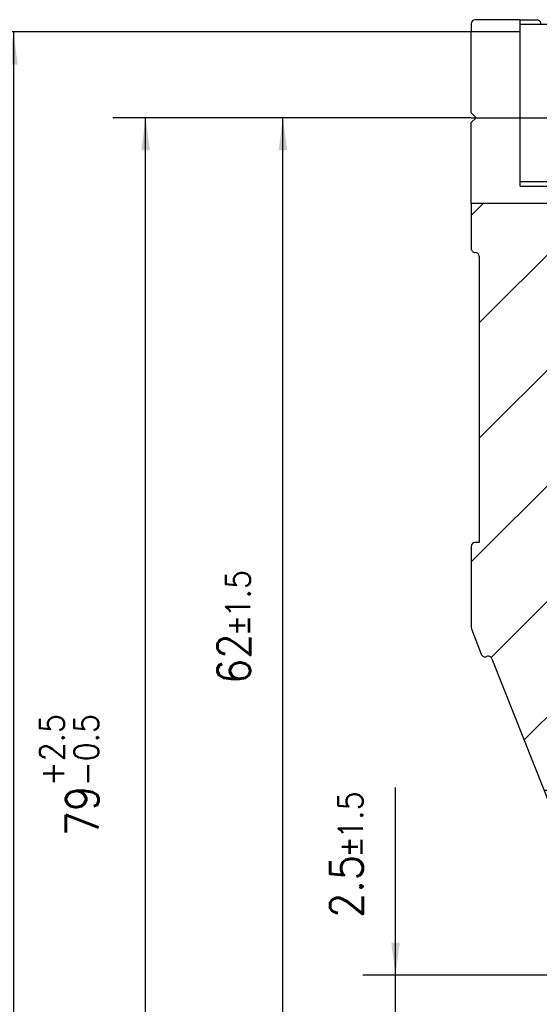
# Model space of a CAD drawing. Header units: millimetres. Extents: x -235 to 2016, y -109 to 485.
# Tile 5 of 54: x -193 to -161, y 197 to 257. Entities that reach past the tile are written whole.
import ezdxf

# ---------------------------------------------------------------- set-up
doc = ezdxf.new("R2010")
doc.units = ezdxf.units.MM
doc.linetypes.add('DOT_CENTER', pattern=[14, 12, -1, 0, -1])
doc.layers.add('1', color=7, linetype='Continuous')
doc.styles.add('CONVERTER_11', font='txt.shx', dxfattribs={"width": 0.9})
doc.dimstyles.new('ME10_DIM_53', dxfattribs={"dimtxt": 2, "dimasz": 2, "dimexe": 2, "dimexo": 0, "dimgap": 2, "dimtad": 1, "dimdec": 1, "dimdsep": 46, "dimtxsty": 'CONVERTER_11', "dimsah": 1, "dimcen": 0.09, "dimclrd": 2, "dimclre": 2, "dimclrt": 2, "dimadec": 0, "dimazin": 0, "dimtol": 1, "dimtp": 1.5, "dimtm": 1.5, "dimtfac": 0.75, "dimtdec": 1, "dimtix": 1, "dimtmove": 0, "dimatfit": 3, "dimfxl": 1, "dimtolj": 1, "dimtzin": 0, "dimarcsym": 0})
doc.dimstyles.new('ME10_DIM_54', dxfattribs={"dimtxt": 2, "dimasz": 2, "dimexe": 2, "dimexo": 0, "dimgap": 2, "dimtad": 1, "dimdec": 0, "dimdsep": 46, "dimtxsty": 'CONVERTER_11', "dimsah": 1, "dimcen": 0.09, "dimclrd": 2, "dimclre": 2, "dimclrt": 2, "dimadec": 0, "dimazin": 0, "dimtol": 1, "dimtp": 1.5, "dimtm": 1.5, "dimtfac": 0.75, "dimtdec": 1, "dimtix": 1, "dimtmove": 0, "dimatfit": 3, "dimfxl": 1, "dimtolj": 1, "dimtzin": 0, "dimarcsym": 0})
doc.dimstyles.new('ME10_DIM_55', dxfattribs={"dimtxt": 2, "dimasz": 2, "dimexe": 2, "dimexo": 0, "dimgap": 2, "dimtad": 1, "dimdsep": 46, "dimtxsty": 'CONVERTER_11', "dimsah": 1, "dimcen": 0.09, "dimclrd": 2, "dimclre": 2, "dimclrt": 2, "dimadec": 0, "dimazin": 0, "dimtol": 1, "dimtp": 2.5, "dimtm": 0.5, "dimtfac": 0.75, "dimtdec": 1, "dimtix": 1, "dimtmove": 0, "dimatfit": 3, "dimfxl": 1, "dimtolj": 1, "dimtzin": 0, "dimarcsym": 0})
doc.dimstyles.new('ME10_DIM_56', dxfattribs={"dimtxt": 2, "dimasz": 2, "dimexe": 2, "dimexo": 0, "dimgap": 2, "dimtad": 1, "dimdec": 0, "dimdsep": 46, "dimtxsty": 'CONVERTER_11', "dimsah": 1, "dimcen": 0.09, "dimclrd": 2, "dimclre": 2, "dimclrt": 2, "dimadec": 0, "dimazin": 0, "dimtol": 1, "dimtp": 2.5, "dimtm": 0.5, "dimtfac": 0.75, "dimtdec": 1, "dimtix": 1, "dimtmove": 0, "dimatfit": 3, "dimfxl": 1, "dimtolj": 1, "dimtzin": 0, "dimarcsym": 0})
pattern_1 = [(45, (0, 0), (-3.535533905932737, 3.535533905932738), [])]

# ---------------------------------------------------------------- blocks, each defined once
blk = doc.blocks.new('Li-4_PERFIL__57', base_point=(-165.0014708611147, 198.6000033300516))
at = {"linetype": 'Continuous'}
h = blk.add_hatch(dxfattribs=at)
h.set_pattern_fill('_USER', color=254, scale=5, angle=45, pattern_type=0)
h.set_pattern_definition(pattern_1)
edge = h.paths.add_edge_path()
edge.add_arc((-164.751469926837, 256.850002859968), 0.25, 90, 180)
edge.add_line((-165.0014699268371, 256.850002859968), (-165.0014699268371, 256.3500028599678))
edge.add_line((-165.0014699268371, 256.3500028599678), (-162.001469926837, 256.3500028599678))
edge.add_line((-162.001469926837, 256.3500028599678), (-162.001469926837, 257.100002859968))
edge.add_line((-162.001469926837, 257.100002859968), (-164.751469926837, 257.100002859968))
h = blk.add_hatch(dxfattribs=at)
h.set_pattern_fill('_USER', color=254, scale=5, angle=45, pattern_type=0)
h.set_pattern_definition(pattern_1)
h.paths.add_polyline_path([(-157.0014699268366, 256.8000028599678), (-157.0014699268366, 254.2500028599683), (-115.5014699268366, 254.2500028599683), (-115.5014699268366, 255.8000028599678), (-116.5014699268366, 256.8000028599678)])
h = blk.add_hatch(dxfattribs=at)
h.set_pattern_fill('_USER', color=254, scale=5, angle=45, pattern_type=0)
h.set_pattern_definition(pattern_1)
h.paths.add_polyline_path([(-157.0014699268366, 247.950002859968), (-157.0014699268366, 247.2000028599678), (-118.5014699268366, 247.2000028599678), (-118.5014699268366, 245.4000028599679), (-115.5014699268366, 245.4000028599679), (-115.5014699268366, 247.950002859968)])
h = blk.add_hatch(dxfattribs=at)
h.set_pattern_fill('_USER', color=254, scale=5, angle=45, pattern_type=0)
h.set_pattern_definition(pattern_1)
edge = h.paths.add_edge_path()
edge.add_line((-156.0014699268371, 246.9000028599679), (-156.0014699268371, 245.8500028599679))
edge.add_line((-156.0014699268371, 245.8500028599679), (-165.0014699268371, 245.8500028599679))
edge.add_line((-165.0014699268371, 245.8500028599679), (-165.0014699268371, 243.1000033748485))
edge.add_arc((-164.7514703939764, 243.1000029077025), 0.249999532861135, 179.999892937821, 269.9998929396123)
edge.add_arc((-164.7514708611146, 242.6000033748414), 0.25, 4.558842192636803e-11, 90, ccw=False)
edge.add_line((-164.5014708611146, 242.6000033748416), (-164.5014708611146, 225.1000033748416))
edge.add_line((-164.5014708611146, 225.1000033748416), (-164.7514708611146, 225.1000033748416))
edge.add_arc((-164.7514708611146, 224.8500033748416), 0.25, 90, 180)
edge.add_line((-165.0014708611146, 224.8500033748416), (-165.0014708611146, 219.8965187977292))
edge.add_line((-165.0014708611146, 219.8965187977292), (-164.9843830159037, 219.8056786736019))
edge.add_line((-164.9843830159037, 219.8056786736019), (-164.3803867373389, 218.2570450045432))
edge.add_arc((-164.1474808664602, 218.3478801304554), 0.2499923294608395, 201.3061757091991, 291.664778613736)
edge.add_arc((-163.9627017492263, 217.8832786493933), 0.2500055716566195, 21.6051527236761, 111.71216542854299, ccw=False)
edge.add_line((-163.7302607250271, 217.975332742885), (-160.5339569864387, 209.9043869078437))
edge.add_line((-160.5339569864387, 209.9043869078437), (-136.6146108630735, 209.9043869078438))
edge.add_line((-136.6146108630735, 209.9043869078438), (-131.9186575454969, 209.9043869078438))
edge.add_line((-131.9186575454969, 209.9043869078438), (-127.6644966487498, 209.9043869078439))
edge.add_arc((-117.8914330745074, 207.7860790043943), 10.00000000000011, 137.1190173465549, 167.7703371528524, ccw=False)
edge.add_line((-125.2191210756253, 214.5908558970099), (-125.1879107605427, 214.4982307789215))
edge.add_line((-125.1879107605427, 214.4982307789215), (-122.5469300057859, 209.9043869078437))
edge.add_line((-122.5469300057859, 209.9043869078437), (-120.2337995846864, 209.9043869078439))
edge.add_arc((-118.5050348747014, 211.4962011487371), 2.349999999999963, 34.654569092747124, 222.6382915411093, ccw=False)
edge.add_arc((-116.4074171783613, 212.9462011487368), 0.1999999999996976, 214.6545690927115, 270.000000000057)
edge.add_line((-116.4074171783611, 212.7462011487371), (-115.2514699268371, 212.7462011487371))
edge.add_arc((-115.2514699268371, 212.9962011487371), 0.25, 270, 360)
edge.add_line((-115.0014699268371, 212.9962011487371), (-115.0014699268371, 227.3500028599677))
edge.add_arc((-115.2514699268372, 227.3500028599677), 0.2500000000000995, 0, 89.99999999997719)
edge.add_arc((-115.2532586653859, 227.8517789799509), 0.2517824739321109, 180.4041783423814, 270.4070499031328, ccw=False)
edge.add_line((-115.5050348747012, 227.8500028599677), (-115.5050348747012, 244.6000028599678))
edge.add_line((-115.5050348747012, 244.6000028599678), (-118.9014699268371, 244.6000028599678))
edge.add_line((-118.9014699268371, 244.6000028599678), (-118.9014699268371, 246.9000028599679))
edge.add_line((-118.9014699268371, 246.9000028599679), (-156.0014699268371, 246.9000028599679))
h = blk.add_hatch(dxfattribs=at)
h.set_pattern_fill('_USER', color=254, scale=5, angle=45, pattern_type=0)
h.set_pattern_definition(pattern_1)
edge = h.paths.add_edge_path()
edge.add_arc((-159.5014708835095, 199.1000033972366), 0.5000000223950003, 180.000002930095, 270.0000025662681)
edge.add_line((-159.5014708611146, 198.6000033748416), (-148.4344835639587, 198.6000033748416))
edge.add_arc((-148.4344835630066, 198.8500033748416), 0.25, 269.9999997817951, 389.9999997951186)
edge.add_line((-148.2179772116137, 198.9750033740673), (-148.9974000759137, 200.3250033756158))
edge.add_arc((-148.7808937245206, 200.4500033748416), 0.2499999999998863, 90, 209.999999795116, ccw=False)
edge.add_line((-148.7808937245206, 200.7000033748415), (-140.2220479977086, 200.7000033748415))
edge.add_arc((-140.2220479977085, 200.4500033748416), 0.2500000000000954, -30.000000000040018, 90.00000000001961, ccw=False)
edge.add_line((-140.0055416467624, 200.3250033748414), (-140.7849645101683, 198.9750033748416))
edge.add_arc((-140.5684581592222, 198.8500033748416), 0.2499999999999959, 149.9999999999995, 270.0000000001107)
edge.add_line((-140.5684581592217, 198.6000033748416), (-136.9397402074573, 198.6000033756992))
edge.add_arc((-136.9397402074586, 199.1000033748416), 0.4999999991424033, 270.0000000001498, 391.0161126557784)
edge.add_line((-136.5112289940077, 199.3576429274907), (-139.9923778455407, 205.1475587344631))
edge.add_arc((-139.5686940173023, 202.1776274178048), 3.000000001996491, 74.41692411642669, 98.11890821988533, ccw=False)
edge.add_arc((-145.2111435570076, 181.9498553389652), 24.0000000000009, 48.06859623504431, 74.41417784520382, ccw=False)
edge.add_arc((-128.505034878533, 200.548401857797), 1.000000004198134, 228.0610185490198, 371.9337361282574)
edge.add_arc((-104.0451667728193, 205.7170431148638), 24.00000000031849, 171.5012840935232, 191.931622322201, ccw=False)
edge.add_line((-127.7816269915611, 209.2639370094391), (-127.6644966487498, 209.9043869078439))
edge.add_line((-127.6644966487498, 209.9043869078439), (-160.5339569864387, 209.9043869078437))
edge.add_line((-160.5339569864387, 209.9043869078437), (-160.0190346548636, 208.6041630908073))
edge.add_line((-160.0190346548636, 208.6041630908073), (-160.0014709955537, 208.5121123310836))
edge.add_line((-160.0014709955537, 208.5121123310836), (-160.0014709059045, 199.1000033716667))
h = blk.add_hatch(dxfattribs=at)
h.set_pattern_fill('_USER', color=254, scale=5, angle=45, pattern_type=0)
h.set_pattern_definition(pattern_1)
edge = h.paths.add_edge_path()
edge.add_line((-120.0705172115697, 206.1000032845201), (-116.0014699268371, 206.1000028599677))
edge.add_arc((-116.001469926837, 206.6000028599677), 0.5, 269.9999999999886, 360)
edge.add_line((-115.501469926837, 206.6000028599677), (-115.501469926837, 209.9043869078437))
edge.add_line((-115.501469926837, 209.9043869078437), (-116.7762701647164, 209.9043869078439))
edge.add_arc((-118.5050348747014, 211.4962011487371), 2.349999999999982, 222.6382915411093, 317.3617084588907, ccw=False)
edge.add_line((-120.2337995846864, 209.9043869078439), (-122.5469300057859, 209.9043869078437))
edge.add_line((-122.5469300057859, 209.9043869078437), (-120.5039893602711, 206.3508016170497))
edge.add_arc((-120.0705170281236, 206.6000027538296), 0.4999994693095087, 209.8943864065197, 269.9999789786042)
h = blk.add_hatch(dxfattribs=at)
h.set_pattern_fill('_USER', color=254, scale=5, angle=45, pattern_type=0)
h.set_pattern_definition(pattern_1)
edge = h.paths.add_edge_path()
edge.add_arc((-116.4074171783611, 210.0462011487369), 0.2000000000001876, 90, 145.34543090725)
edge.add_line((-116.5719362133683, 210.1599266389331), (-116.7762701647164, 209.9043869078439))
edge.add_line((-116.7762701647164, 209.9043869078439), (-115.501469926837, 209.9043869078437))
edge.add_line((-115.501469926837, 209.9043869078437), (-115.501469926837, 209.9962011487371))
edge.add_arc((-115.751469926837, 209.9962011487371), 0.25, 0, 90)
edge.add_line((-115.751469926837, 210.2462011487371), (-116.4074171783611, 210.2462011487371))
at = {"color": 7, "linetype": 'Continuous'}
for p, q in [((-165.0014699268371, 256.850002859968), (-165.0014699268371, 256.3500028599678)), ((-162.001469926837, 257.100002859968), (-164.751469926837, 257.100002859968)), ((-162.001469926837, 256.3500028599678), (-162.001469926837, 257.100002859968)), ((-162.001469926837, 257.100002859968), (-161.001469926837, 257.100002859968)), ((-157.0014699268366, 256.8000028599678), (-162.001469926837, 256.8000028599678)), ((-161.001469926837, 257.100002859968), (-160.9235668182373, 257.0875549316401)), ((-160.9235668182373, 257.0875549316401), (-160.8469142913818, 257.0465049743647)), ((-160.8469142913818, 257.0465049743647), (-160.825101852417, 257.0271873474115)), ((-160.825101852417, 257.0271873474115), (-160.8116779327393, 257.0127258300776)), ((-160.8116779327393, 257.0127258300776), (-160.7881755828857, 256.9804077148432)), ((-160.7881755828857, 256.9804077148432), (-160.7616176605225, 256.9205055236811)), ((-160.7616176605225, 256.9205055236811), (-160.7540950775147, 256.8861465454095)), ((-160.7540950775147, 256.8861465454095), (-160.751469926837, 256.850002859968)), ((-160.751469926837, 256.850002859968), (-160.751469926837, 256.8000036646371)), ((-158.251469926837, 256.8500028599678), (-158.2404117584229, 256.92353439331)), ((-158.251469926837, 256.8000037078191), (-158.251469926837, 256.8500028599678)), ((-158.2404117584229, 256.92353439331), (-158.2084636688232, 256.9901924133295)), ((-158.2084636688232, 256.9901924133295), (-158.1390819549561, 257.0587196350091)), ((-158.1390819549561, 257.0587196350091), (-158.0731639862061, 257.0895004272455)), ((-158.0731639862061, 257.0895004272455), (-158.0014699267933, 257.1000028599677)), ((-158.0014699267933, 257.1000028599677), (-157.001469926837, 257.1000028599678)), ((-157.0014699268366, 256.8000028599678), (-157.001469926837, 257.1000028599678)), ((-157.001469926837, 257.1000028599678), (-151.2514699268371, 257.1000028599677)), ((-116.5014699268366, 256.8000028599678), (-157.0014699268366, 256.8000028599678)), ((-157.0014699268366, 256.8000028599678), (-157.0014699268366, 254.2500028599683)), ((-150.9807598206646, 256.8000034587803), (-151.0014699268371, 256.8500028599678)), ((-129.0221803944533, 256.8000034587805), (-129.001469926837, 256.850002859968)), ((-128.7514699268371, 257.1000028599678), (-116.9725377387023, 257.1000028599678)), ((-116.9725377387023, 257.1000028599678), (-116.9725377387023, 256.8000037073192)), ((-116.9725377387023, 257.1000028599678), (-116.501469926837, 257.1000028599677)), ((-116.501469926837, 257.1000028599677), (-115.001469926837, 255.6000028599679)), ((-115.5014699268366, 255.8000028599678), (-116.5014699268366, 256.8000028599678)), ((-165.0014699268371, 251.4000028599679), (-165.0014699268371, 256.3500028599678)), ((-162.001469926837, 256.3500028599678), (-165.0014699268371, 256.3500028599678)), ((-162.001469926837, 246.9000028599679), (-162.001469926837, 256.3500028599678)), ((-115.0014699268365, 255.3000028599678), (-115.5014699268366, 255.8000028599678)), ((-115.5014699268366, 254.2500028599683), (-115.5014699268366, 255.8000028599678)), ((-115.001469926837, 255.6000028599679), (-115.0014699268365, 255.3000028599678)), ((-115.0014699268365, 255.3000028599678), (-115.0014699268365, 245.4000028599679)), ((-157.0014699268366, 254.2500028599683), (-115.5014699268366, 254.2500028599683)), ((-157.0014699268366, 251.1000029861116), (-157.0014699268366, 254.2500028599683)), ((-115.5014699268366, 254.2500028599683), (-115.5014699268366, 247.950002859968)), ((-164.7014706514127, 251.1000035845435), (-165.0014699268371, 251.4000028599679)), ((-164.7014706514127, 251.1000035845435), (-165.0014699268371, 251.4000028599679)), ((-165.0014699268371, 250.800004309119), (-164.7014706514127, 251.1000035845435)), ((-165.0014699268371, 245.8500028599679), (-165.0014699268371, 250.800004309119)), ((-157.0014699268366, 247.950002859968), (-157.0014699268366, 251.1000029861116)), ((-157.0014699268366, 247.950002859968), (-115.5014699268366, 247.950002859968)), ((-157.0014699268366, 247.950002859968), (-157.0014699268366, 247.2000028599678)), ((-115.5014699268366, 245.4000028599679), (-115.5014699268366, 247.950002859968)), ((-162.001469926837, 247.2000028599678), (-157.0014699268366, 247.2000028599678)), ((-159.5014699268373, 247.200005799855), (-159.501469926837, 246.9000028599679)), ((-157.0014699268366, 247.2000028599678), (-118.5014699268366, 247.2000028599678)), ((-123.901469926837, 247.2000057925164), (-123.901469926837, 246.9000028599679)), ((-118.9014699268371, 246.9000028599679), (-118.901469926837, 247.2000057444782)), ((-118.5014699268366, 247.2000028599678), (-118.5014699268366, 245.4000028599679)), ((-162.001469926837, 246.9000028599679), (-156.0014699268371, 246.9000028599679)), ((-118.9014699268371, 246.9000028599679), (-156.0014699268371, 246.9000028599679)), ((-156.0014699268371, 246.9000028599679), (-156.0014699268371, 245.8500028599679)), ((-118.9014699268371, 244.6000028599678), (-118.9014699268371, 246.9000028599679)), ((-165.0014699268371, 245.8500028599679), (-165.0014699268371, 243.1000033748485)), ((-156.0014699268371, 245.8500028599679), (-165.0014699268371, 245.8500028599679)), ((-118.5014699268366, 245.4000028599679), (-115.5014699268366, 245.4000028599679)), ((-117.4370038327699, 245.4000020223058), (-117.4370038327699, 244.6000028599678)), ((-115.5014699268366, 245.4000028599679), (-115.5050348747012, 244.6000028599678)), ((-115.5014699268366, 245.4000028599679), (-115.0014699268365, 245.4000028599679)), ((-115.5050348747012, 244.6000028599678), (-118.9014699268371, 244.6000028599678)), ((-115.5050348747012, 227.8500028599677), (-115.5050348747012, 244.6000028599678)), ((-164.5014708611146, 242.6000033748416), (-164.5014708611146, 225.1000033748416)), ((-115.0014699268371, 212.9962011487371), (-115.0014699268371, 227.3500028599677)), ((-165.0014708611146, 224.8500033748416), (-165.0014708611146, 219.8965187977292)), ((-164.5014708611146, 225.1000033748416), (-164.7514708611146, 225.1000033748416)), ((-165.0014708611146, 219.8965187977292), (-164.9843830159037, 219.8056786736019)), ((-164.9843830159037, 219.8056786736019), (-164.3803867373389, 218.2570450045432)), ((-163.7302607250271, 217.975332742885), (-160.5339569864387, 209.9043869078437)), ((-125.2191210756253, 214.5908558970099), (-125.1879107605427, 214.4982307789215)), ((-125.1879107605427, 214.4982307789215), (-122.5469300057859, 209.9043869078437)), ((-116.4074171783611, 212.7462011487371), (-115.2514699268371, 212.7462011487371)), ((-160.5339569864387, 209.9043869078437), (-160.0190346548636, 208.6041630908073)), ((-127.6644966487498, 209.9043869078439), (-127.7816269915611, 209.2639370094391)), ((-122.5469300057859, 209.9043869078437), (-120.5039893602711, 206.3508016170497)), ((-116.7762701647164, 209.9043869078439), (-116.5719362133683, 210.1599266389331)), ((-115.751469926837, 210.2462011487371), (-116.4074171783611, 210.2462011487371)), ((-115.501469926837, 209.9043869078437), (-115.501469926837, 209.9962011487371)), ((-115.501469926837, 206.6000028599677), (-115.501469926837, 209.9043869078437)), ((-160.0014709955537, 208.5121123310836), (-160.0190346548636, 208.6041630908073)), ((-160.0014709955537, 208.5121123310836), (-160.0014709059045, 199.1000033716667)), ((-120.0705172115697, 206.1000032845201), (-116.0014699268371, 206.1000028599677)), ((-136.5112289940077, 199.3576429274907), (-139.9923778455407, 205.1475587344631)), ((-148.2179772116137, 198.9750033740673), (-148.9974000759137, 200.3250033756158)), ((-148.7808937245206, 200.7000033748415), (-140.2220479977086, 200.7000033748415)), ((-140.0055416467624, 200.3250033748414), (-140.7849645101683, 198.9750033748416)), ((-159.5014708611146, 198.6000033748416), (-148.4344835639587, 198.6000033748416)), ((-140.5684581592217, 198.6000033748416), (-136.9397402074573, 198.6000033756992))]:
    blk.add_line(p, q, dxfattribs=at)
at = {"color": 2, "linetype": 'DOT_CENTER'}
for p, q in [((-136.6146108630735, 209.9043869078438), (-160.5339569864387, 209.9043869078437)), ((-127.6644966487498, 209.9043869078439), (-160.5339569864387, 209.9043869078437)), ((-131.9186575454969, 209.9043869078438), (-136.6146108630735, 209.9043869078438)), ((-127.6644966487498, 209.9043869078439), (-131.9186575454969, 209.9043869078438)), ((-120.2337995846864, 209.9043869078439), (-122.5469300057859, 209.9043869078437)), ((-120.2337995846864, 209.9043869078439), (-122.5469300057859, 209.9043869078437)), ((-115.501469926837, 209.9043869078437), (-116.7762701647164, 209.9043869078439)), ((-115.501469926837, 209.9043869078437), (-116.7762701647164, 209.9043869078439))]:
    blk.add_line(p, q, dxfattribs=at)
at = {"color": 7, "linetype": 'Continuous'}
for centre, radius, start, end in [((-164.751469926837, 256.850002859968), 0.25, 90, 180), ((-151.2514699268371, 256.8500028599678), 0.25, 0, 90), ((-128.7514699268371, 256.850002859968), 0.2499999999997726, 90, 180), ((-164.7514703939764, 243.1000029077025), 0.249999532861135, 179.999892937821, 269.9998929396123), ((-164.7514708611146, 242.6000033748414), 0.25, 4.56e-11, 90), ((-115.2532586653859, 227.8517789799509), 0.2517824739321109, 180.4041783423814, 270.4070499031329), ((-115.2514699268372, 227.3500028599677), 0.2500000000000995, 0, 89.99999999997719), ((-164.7514708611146, 224.8500033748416), 0.25, 90, 180), ((-164.1474808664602, 218.3478801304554), 0.2499923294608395, 201.3061757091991, 291.664778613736), ((-163.9627017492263, 217.8832786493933), 0.2500055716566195, 21.60515272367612, 111.7121654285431), ((-117.8914330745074, 207.7860790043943), 10.00000000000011, 137.1190173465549, 167.7703371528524), ((-118.5050348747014, 211.4962011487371), 2.349999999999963, 34.65456909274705, 222.6382915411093), ((-116.4074171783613, 212.9462011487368), 0.1999999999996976, 214.6545690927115, 270.000000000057), ((-115.2514699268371, 212.9962011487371), 0.25, 270, 0), ((-118.5050348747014, 211.4962011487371), 2.349999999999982, 222.6382915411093, 317.3617084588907), ((-116.4074171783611, 210.0462011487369), 0.2000000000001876, 90, 145.34543090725), ((-115.751469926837, 209.9962011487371), 0.25, 0, 90), ((-104.0451667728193, 205.7170431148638), 24.00000000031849, 171.5012840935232, 191.931622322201), ((-120.0705170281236, 206.6000027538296), 0.4999994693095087, 209.8943864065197, 269.9999789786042), ((-116.001469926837, 206.6000028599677), 0.5, 269.9999999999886, 0), ((-139.5686940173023, 202.1776274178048), 3.000000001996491, 74.41692411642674, 98.11890821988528), ((-145.2111435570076, 181.9498553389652), 24.0000000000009, 48.06859623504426, 74.41417784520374), ((-128.505034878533, 200.548401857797), 1.000000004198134, 228.0610185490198, 11.93373612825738), ((-148.7808937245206, 200.4500033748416), 0.2499999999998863, 90, 209.999999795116), ((-140.2220479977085, 200.4500033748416), 0.2500000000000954, 329.99999999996, 90.00000000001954), ((-159.5014708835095, 199.1000033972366), 0.5000000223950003, 180.000002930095, 270.0000025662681), ((-148.4344835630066, 198.8500033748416), 0.25, 269.9999997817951, 29.99999979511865), ((-140.5684581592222, 198.8500033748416), 0.2499999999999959, 149.9999999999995, 270.0000000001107), ((-136.9397402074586, 199.1000033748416), 0.4999999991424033, 270.0000000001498, 31.01611265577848)]:
    blk.add_arc(centre, radius, start, end, dxfattribs=at)
at = {"layer": '1', "color": 2, "linetype": 'DOT_CENTER'}
blk.add_line((-165.0014699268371, 251.1000028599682), (-115.5014699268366, 251.1000028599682), dxfattribs=at)
blk.add_line((-165.0014699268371, 251.1000028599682), (-115.5014699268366, 251.1000028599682), dxfattribs=at)
blk = doc.blocks.new('Li-6__60', base_point=(-165.0014708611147, 170.6522973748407))
blk.add_blockref('Li-4_PERFIL__57', (-165.0014708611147, 198.6000033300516))
blk = doc.blocks.new('*D117')
at = {"layer": '1', "color": 2, "linetype": 'Continuous'}
for p, q in [((-169.6270878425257, 198.6000033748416), (-169.6270878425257, 210.0965118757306)), ((-148.4344835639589, 198.6000033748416), (-171.6270878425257, 198.6000033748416)), ((-169.6270878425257, 196.1000033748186), (-169.6270878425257, 198.6000033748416)), ((-156.5071672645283, 196.1000033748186), (-171.6270878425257, 196.1000033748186)), ((-169.6270878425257, 192.1000033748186), (-169.6270878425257, 196.1000033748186))]:
    blk.add_line(p, q, dxfattribs=at)
at = {"layer": '1', "color": 2}
for points in [[(-169.8903928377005, 200.6000033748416), (-169.3637828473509, 200.6000033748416), (-169.6270878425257, 198.6000033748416)], [(-169.3637828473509, 194.1000033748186), (-169.8903928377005, 194.1000033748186), (-169.6270878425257, 196.1000033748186)]]:
    blk.add_solid(points, dxfattribs=at)
at = {"layer": '1', "color": 2, "insert": (-171.6270878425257, 202.1090118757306), "char_height": 2, "attachment_point": 7, "rotation": 90, "line_spacing_factor": 0.60024009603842, "style": 'CONVERTER_11'}
blk.add_mtext('\\C2;2.5\\C2;\\H1.5;{\\Fgdt;`}1.5', dxfattribs=at)
blk = doc.blocks.new('*D118')
at = {"layer": '1', "color": 2, "linetype": 'Continuous'}
for p, q in [((-165.0014699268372, 251.1000028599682), (-178.515884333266, 251.1000028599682)), ((-176.515884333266, 189.1022973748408), (-176.515884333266, 251.1000028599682)), ((-153.5014708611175, 189.1022973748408), (-178.515884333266, 189.1022973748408))]:
    blk.add_line(p, q, dxfattribs=at)
at = {"layer": '1', "color": 2}
for points in [[(-176.2525793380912, 249.1000028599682), (-176.7791893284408, 249.1000028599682), (-176.515884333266, 251.1000028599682)], [(-176.7791893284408, 191.1022973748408), (-176.2525793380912, 191.1022973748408), (-176.515884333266, 189.1022973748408)]]:
    blk.add_solid(points, dxfattribs=at)
at = {"layer": '1', "color": 2, "insert": (-178.515884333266, 216.4324001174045), "char_height": 2, "attachment_point": 7, "rotation": 90, "line_spacing_factor": 0.60024009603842, "style": 'CONVERTER_11'}
blk.add_mtext('\\C2;62\\C2;\\H1.5;{\\Fgdt;`}1.5', dxfattribs=at)
blk = doc.blocks.new('*D119')
at = {"layer": '1', "color": 2, "linetype": 'Continuous'}
for p, q in [((-165.0014699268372, 251.1000028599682), (-186.9146360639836, 251.1000028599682)), ((-184.9146360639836, 171.0522973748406), (-184.9146360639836, 251.1000028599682)), ((-159.2514708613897, 171.0522973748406), (-186.9146360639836, 171.0522973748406))]:
    blk.add_line(p, q, dxfattribs=at)
at = {"layer": '1', "color": 2}
for points in [[(-184.6513310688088, 249.1000028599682), (-185.1779410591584, 249.1000028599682), (-184.9146360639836, 251.1000028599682)], [(-185.1779410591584, 173.0522973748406), (-184.6513310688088, 173.0522973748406), (-184.9146360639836, 171.0522973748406)]]:
    blk.add_solid(points, dxfattribs=at)
at = {"layer": '1', "color": 2, "insert": (-187.7896360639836, 207.1074001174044), "char_height": 2, "attachment_point": 7, "rotation": 90, "line_spacing_factor": 0.60024009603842, "style": 'CONVERTER_11'}
blk.add_mtext('\\C2;79\\C2;\\H1.5;\\S+2.5^ -0.5;', dxfattribs=at)
blk = doc.blocks.new('*D120')
at = {"layer": '1', "color": 2, "linetype": 'Continuous'}
for p, q in [((-165.0014699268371, 256.3500028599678), (-195.0014699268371, 256.3500028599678)), ((-193.0014699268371, 256.3500028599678), (-193.0014699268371, 171.0522973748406)), ((-159.2514708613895, 171.0522973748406), (-195.0014699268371, 171.0522973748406))]:
    blk.add_line(p, q, dxfattribs=at)
at = {"layer": '1', "color": 2}
for points in [[(-192.7381649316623, 254.3500028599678), (-193.2647749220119, 254.3500028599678), (-193.0014699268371, 256.3500028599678)], [(-193.2647749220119, 173.0522973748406), (-192.7381649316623, 173.0522973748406), (-193.0014699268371, 171.0522973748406)]]:
    blk.add_solid(points, dxfattribs=at)
at = {"layer": '1', "color": 2, "insert": (-195.8764699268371, 204.5941942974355), "char_height": 2, "attachment_point": 7, "rotation": 90, "line_spacing_factor": 0.60024009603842, "style": 'CONVERTER_11'}
blk.add_mtext('\\C2;85\\C2;\\H1.5;\\S+2.5^ -0.5;', dxfattribs=at)
blk = doc.blocks.new('B-B__61', base_point=(-140, 213.9999999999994))
blk.add_blockref('Li-6__60', (-165.0014708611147, 170.6522973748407))
at = {"layer": '1'}
for base, p1, p2, dimstyle, picture, middle in [((-193.0014699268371, 256.3500028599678), (-159.2514708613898, 171.0522973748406), (-165.0014699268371, 256.3500028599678), 'ME10_DIM_56', '*D120', (-196.8764699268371, 208.5629442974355)), ((-176.515884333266, 189.1022973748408), (-165.0014699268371, 251.1000028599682), (-153.5014708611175, 189.1022973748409), 'ME10_DIM_54', '*D118', (-179.515884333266, 220.1011501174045)), ((-169.6270878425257, 196.1000033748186), (-148.4344835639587, 198.6000033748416), (-156.5071672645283, 196.1000033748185), 'ME10_DIM_53', '*D117', (-172.6270878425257, 206.1027618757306))]:
    dim = blk.add_linear_dim(base=base, p1=p1, p2=p2, angle=90, dimstyle=dimstyle, dxfattribs=at)
    dim.commit()
    dim.dimension.update_dxf_attribs({"geometry": picture, "text_midpoint": middle, "text_rotation": 90})
dim = blk.add_linear_dim(base=(-184.9146360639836, 171.0522973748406), p1=(-165.0014699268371, 251.1000028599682), p2=(-159.2514708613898, 171.0522973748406), angle=90, text='79', dimstyle='ME10_DIM_55', dxfattribs=at)
dim.commit()
dim.dimension.update_dxf_attribs({"geometry": '*D119', "text_midpoint": (-188.7896360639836, 211.0761501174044), "text_rotation": 90})

msp = doc.modelspace()

# ---------------------------------------------------------------- block references
msp.add_blockref('B-B__61', (-140, 213.9999999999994))

doc.saveas('drawing.dxf')
